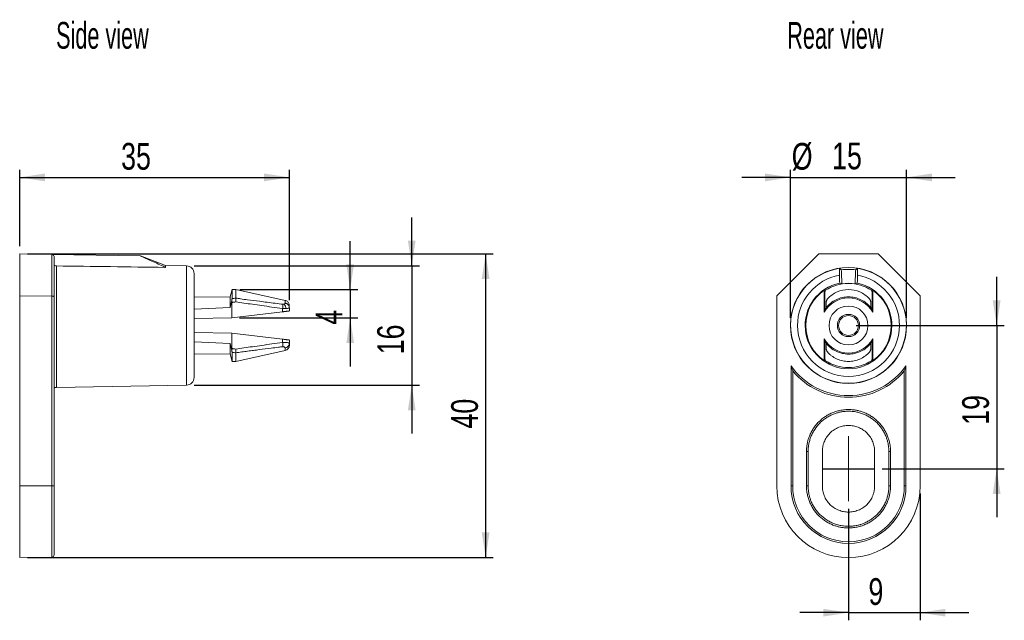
# Model space of a CAD drawing. Header units: millimetres. Extents: x 45 to 254, y 45 to 190.
# Tile 2 of 2: x 125 to 254, y 111 to 190. Entities that reach past the tile are written whole.
import ezdxf

# ---------------------------------------------------------------- set-up
doc = ezdxf.new("R2010")
doc.units = ezdxf.units.MM
doc.linetypes.add('CENTERX2', pattern=[20.32, 12.7, -2.54, 2.54, -2.54])
doc.layers.add('FORMAT', color=7, linetype='Continuous')
doc.styles.add('SLDTEXTSTYLE0', font='TXT', dxfattribs={"width": 0.605})
doc.styles.add('SLDTEXTSTYLE1', font='TXT', dxfattribs={"width": 0.75})
doc.dimstyles.new('SLDDIMSTYLE0', dxfattribs={"dimtxt": 3.5, "dimasz": 3.302, "dimexe": 0, "dimexo": 0.0625, "dimgap": 0.875, "dimtad": 1, "dimdec": 0, "dimrnd": 1e-09, "dimzin": 12, "dimdsep": 46, "dimtxsty": 'SLDTEXTSTYLE1', "dimsah": 1, "dimcen": 0.09, "dimadec": 0, "dimazin": 3, "dimtfac": 1, "dimtdec": 0, "dimtmove": 0, "dimatfit": 0, "dimfxl": 1, "dimfrac": 2, "dimtolj": 1, "dimtzin": 12, "dimarcsym": 0})
doc.dimstyles.new('SLDDIMSTYLE1', dxfattribs={"dimtxt": 3.5, "dimasz": 3.302, "dimexe": 0, "dimexo": 0.0625, "dimgap": 0.875, "dimtad": 1, "dimdec": 0, "dimrnd": 1e-09, "dimzin": 12, "dimdsep": 46, "dimtxsty": 'SLDTEXTSTYLE1', "dimsah": 1, "dimcen": 0.09, "dimadec": 0, "dimazin": 3, "dimtfac": 1, "dimtdec": 0, "dimtofl": 0, "dimtmove": 0, "dimatfit": 3, "dimfxl": 1, "dimfrac": 2, "dimtolj": 1, "dimtzin": 12, "dimarcsym": 0})
doc.dimstyles.new('SLDDIMSTYLE2', dxfattribs={"dimtxt": 3.5, "dimasz": 3.302, "dimexe": 0, "dimexo": 0.0625, "dimgap": 0.875, "dimtad": 1, "dimdec": 0, "dimrnd": 1e-09, "dimzin": 12, "dimdsep": 46, "dimtxsty": 'SLDTEXTSTYLE1', "dimsah": 1, "dimcen": 0.09, "dimadec": 0, "dimazin": 3, "dimtfac": 1, "dimtmove": 0, "dimatfit": 0, "dimfxl": 1, "dimfrac": 2, "dimtolj": 1, "dimtzin": 12, "dimarcsym": 0})
doc.dimstyles.new('SLDDIMSTYLE3', dxfattribs={"dimtxt": 3.5, "dimasz": 3.302, "dimexe": 0, "dimexo": 0.0625, "dimgap": 0.875, "dimtad": 1, "dimdec": 0, "dimrnd": 1e-09, "dimzin": 12, "dimdsep": 46, "dimtxsty": 'SLDTEXTSTYLE1', "dimsah": 1, "dimcen": 0.09, "dimadec": 0, "dimazin": 3, "dimtfac": 1, "dimtofl": 0, "dimtmove": 0, "dimatfit": 3, "dimfxl": 1, "dimfrac": 2, "dimtolj": 1, "dimtzin": 12, "dimarcsym": 0})

# ---------------------------------------------------------------- blocks, each defined once
blk = doc.blocks.new('*D2')
at = {"layer": 'FORMAT'}
for p, q in [((126.32, 158.88), (187.26, 158.88)), ((186.26, 158.88), (186.26, 119.12)), ((126.32, 119.12), (187.26, 119.12))]:
    blk.add_line(p, q, dxfattribs=at)
for points in [[(186.26, 158.88), (185.75, 155.58), (186.77, 155.58)], [(186.26, 119.12), (186.77, 122.42), (185.75, 122.42)]]:
    blk.add_solid(points, dxfattribs=at)
at = {"layer": 'FORMAT', "insert": (181.75, 136.01, 0.1), "char_height": 3.5, "attachment_point": 1, "rotation": 90, "style": 'SLDTEXTSTYLE1'}
blk.add_mtext('40', dxfattribs=at)
blk = doc.blocks.new('*D3')
at = {"layer": 'FORMAT'}
for p, q in [((176.6, 157.3), (176.6, 163.65)), ((148.14, 157.3), (177.6, 157.3)), ((176.6, 157.3), (176.6, 141.7)), ((148.14, 141.7), (177.6, 141.7)), ((176.6, 141.7), (176.6, 135.35))]:
    blk.add_line(p, q, dxfattribs=at)
for points in [[(176.6, 157.3), (177.1, 160.6), (176.09, 160.6)], [(176.6, 141.7), (176.09, 138.4), (177.1, 138.4)]]:
    blk.add_solid(points, dxfattribs=at)
at = {"layer": 'FORMAT', "insert": (172.08, 145.72, 0.1), "char_height": 3.5, "attachment_point": 1, "rotation": 90, "style": 'SLDTEXTSTYLE1'}
blk.add_mtext('16', dxfattribs=at)
blk = doc.blocks.new('*D4')
at = {"layer": 'FORMAT'}
for p, q in [((168.54, 154.2), (168.54, 160.55)), ((154.09, 154.2), (169.54, 154.2)), ((168.54, 154.2), (168.54, 150.49)), ((154.08, 150.49), (169.54, 150.49)), ((168.54, 150.49), (168.54, 144.14))]:
    blk.add_line(p, q, dxfattribs=at)
for points in [[(168.54, 154.2), (169.05, 157.5), (168.04, 157.5)], [(168.54, 150.49), (168.04, 147.19), (169.05, 147.19)]]:
    blk.add_solid(points, dxfattribs=at)
at = {"layer": 'FORMAT', "insert": (164.03, 149.6, 0.1), "char_height": 3.5, "attachment_point": 1, "rotation": 90, "style": 'SLDTEXTSTYLE1'}
blk.add_mtext('4', dxfattribs=at)
blk = doc.blocks.new('*D5')
at = {"layer": 'FORMAT'}
for p, q in [((125.32, 159.88), (125.32, 169.88)), ((125.32, 168.88), (160.59, 168.88)), ((160.59, 152.83), (160.59, 169.88))]:
    blk.add_line(p, q, dxfattribs=at)
for points in [[(125.32, 168.88), (128.62, 168.37), (128.62, 169.39)], [(160.59, 168.88), (157.28, 169.39), (157.28, 168.37)]]:
    blk.add_solid(points, dxfattribs=at)
at = {"layer": 'FORMAT', "insert": (138.58, 173.39, 0.1), "char_height": 3.5, "attachment_point": 1, "style": 'SLDTEXTSTYLE1'}
blk.add_mtext('35', dxfattribs=at)
blk = doc.blocks.new('*D6')
at = {"layer": 'FORMAT'}
for p, q in [((253.1, 149.5), (253.1, 155.85)), ((234.72, 149.5), (254.1, 149.5)), ((253.1, 149.5), (253.1, 130.75)), ((238.14, 130.75), (254.1, 130.75)), ((253.1, 130.75), (253.1, 124.4))]:
    blk.add_line(p, q, dxfattribs=at)
for points in [[(253.1, 149.5), (253.61, 152.8), (252.59, 152.8)], [(253.1, 130.75), (252.59, 127.45), (253.61, 127.45)]]:
    blk.add_solid(points, dxfattribs=at)
at = {"layer": 'FORMAT', "insert": (248.59, 136.5, 0.1), "char_height": 3.5, "attachment_point": 1, "rotation": 90, "style": 'SLDTEXTSTYLE1'}
blk.add_mtext('19', dxfattribs=at)
blk = doc.blocks.new('*D7')
at = {"layer": 'FORMAT'}
for p, q in [((226.12, 168.88), (219.77, 168.88)), ((226.12, 150.5), (226.12, 169.88)), ((226.12, 168.88), (241.32, 168.88)), ((241.32, 150.5), (241.32, 169.88)), ((241.32, 168.88), (247.67, 168.88))]:
    blk.add_line(p, q, dxfattribs=at)
for points in [[(226.12, 168.88), (222.82, 169.39), (222.82, 168.37)], [(241.32, 168.88), (244.62, 168.37), (244.62, 169.39)]]:
    blk.add_solid(points, dxfattribs=at)
at = {"layer": 'FORMAT', "char_height": 3.5, "attachment_point": 1, "style": 'SLDTEXTSTYLE1'}
for s, insert in [('%%c', (226.29, 173.39, 13.24)), ('15', (231.57, 173.44, 13.24))]:
    blk.add_mtext(s, dxfattribs=dict(at, insert=insert))
blk = doc.blocks.new('*D8')
at = {"layer": 'FORMAT'}
for p, q in [((243.1, 127.5), (243.1, 110.92)), ((233.72, 125.5), (233.72, 110.92)), ((233.72, 111.92), (227.37, 111.92)), ((233.72, 111.92), (243.1, 111.92)), ((243.1, 111.92), (249.45, 111.92))]:
    blk.add_line(p, q, dxfattribs=at)
for points in [[(233.72, 111.92), (230.42, 112.42), (230.42, 111.41)], [(243.1, 111.92), (246.4, 111.41), (246.4, 112.42)]]:
    blk.add_solid(points, dxfattribs=at)
at = {"layer": 'FORMAT', "insert": (236.33, 116.43, 13.24), "char_height": 3.5, "attachment_point": 1, "style": 'SLDTEXTSTYLE1'}
blk.add_mtext('9', dxfattribs=at)

msp = doc.modelspace()

# ---------------------------------------------------------------- linework, layer by layer
at = {"color": 7, "linetype": 'Continuous', "lineweight": 15}
for p, q in [((125.32, 158.88), (129.52, 158.81)), ((125.32, 158.88), (125.32, 153.38)), ((129.52, 153.35), (129.52, 158.81)), ((141.07, 158.6), (129.52, 158.81)), ((129.82, 153.23), (129.82, 158.51)), ((144.39, 157.35), (141.13, 158.6)), ((229.84, 158.88), (224.34, 153.38)), ((229.84, 158.88), (237.6, 158.88)), ((237.6, 158.88), (243.1, 153.38)), ((144.32, 157.1), (144.32, 157.14)), ((144.4, 157.1), (144.32, 157.14)), ((147.14, 157.3), (144.39, 157.35)), ((144.4, 157.1), (144.32, 157.1)), ((232.56, 156.07), (232.56, 156.98)), ((234.89, 156.98), (234.89, 156.07)), ((125.32, 128.5), (125.32, 153.38)), ((125.32, 153.38), (129.52, 153.35)), ((129.52, 153.35), (129.52, 128.5)), ((153.09, 154.2), (152.83, 153.23)), ((153.59, 154.2), (153.08, 154.2)), ((160.04, 152.77), (153.59, 154.2)), ((224.34, 153.38), (224.34, 128.5)), ((230.55, 151.24), (230.55, 154.1)), ((230.61, 151.4), (230.61, 153.87)), ((230.72, 154.08), (230.72, 154.11)), ((236.72, 154.11), (236.72, 154.08)), ((236.83, 153.87), (236.83, 151.4)), ((236.89, 154.1), (236.89, 151.24)), ((243.1, 128.5), (243.1, 153.38)), ((129.82, 128.5), (129.82, 153.23)), ((152.83, 153.24), (148.12, 153.2)), ((152.84, 151.84), (153.04, 152.59)), ((153.08, 152.52), (153.08, 150.49)), ((230.81, 152.6), (230.8, 151.84)), ((236.64, 151.84), (236.63, 152.59)), ((148.12, 151.65), (152.84, 151.84)), ((159.71, 151.29), (153.08, 150.49)), ((159.71, 151.71), (159.71, 151.29)), ((160.56, 151.79), (160.58, 151.91)), ((160.59, 151.4), (160.59, 151.83)), ((153.08, 150.49), (148.12, 150.4)), ((153.08, 148.51), (148.12, 148.6)), ((153.08, 146.48), (153.08, 148.51)), ((153.08, 148.51), (159.71, 147.71)), ((152.84, 147.16), (148.12, 147.35)), ((152.84, 147.16), (153.04, 146.41)), ((159.71, 147.71), (159.71, 147.29)), ((160.58, 147.07), (160.57, 147.19)), ((160.57, 147.19), (160.59, 147.18)), ((160.59, 147.18), (160.57, 147.08)), ((160.59, 147.18), (160.59, 147.6)), ((230.55, 144.9), (230.55, 147.77)), ((230.61, 145.13), (230.61, 147.6)), ((230.81, 146.4), (230.8, 147.16)), ((236.64, 147.16), (236.63, 146.41)), ((236.83, 147.6), (236.83, 145.13)), ((236.89, 147.77), (236.89, 144.9)), ((148.12, 145.8), (152.83, 145.76)), ((152.83, 145.77), (153.09, 144.8)), ((153.59, 144.8), (160.04, 146.23)), ((153.08, 144.8), (153.59, 144.8)), ((230.72, 144.89), (230.72, 144.92)), ((236.72, 144.92), (236.72, 144.89)), ((226.2, 128.5), (226.2, 144.23)), ((226.42, 143.58), (226.42, 128.5)), ((241.02, 128.5), (241.02, 143.58)), ((241.24, 144.23), (241.24, 128.5)), ((130.11, 141.4), (147.14, 141.7)), ((125.32, 138.28), (125.32, 138.28)), ((228.22, 133), (228.44, 133)), ((228.22, 128.5), (228.22, 133)), ((228.44, 133), (228.44, 128.5)), ((230.3, 128.5), (230.3, 133)), ((237.14, 133), (237.14, 128.5)), ((239, 128.5), (239, 133)), ((239, 133), (239.22, 133)), ((239.22, 133), (239.22, 128.5)), ((125.32, 128.5), (129.52, 128.5)), ((125.32, 119.12), (125.32, 128.5)), ((129.52, 128.5), (129.82, 128.5)), ((226.2, 128.5), (226.42, 128.5)), ((228.44, 128.5), (228.22, 128.5)), ((239.22, 128.5), (239, 128.5)), ((241.02, 128.5), (241.24, 128.5)), ((125.32, 123.22), (125.32, 123.22)), ((125.32, 119.12), (129.52, 119.2))]:
    msp.add_line(p, q, dxfattribs=at)
at = {"color": 8, "linetype": 'Continuous', "lineweight": 15}
for p, q in [((130.11, 157.29), (130.11, 141.4)), ((147.14, 149.5), (147.14, 157.3)), ((147.14, 141.7), (147.14, 149.5)), ((129.52, 128.5), (129.52, 119.2))]:
    msp.add_line(p, q, dxfattribs=at)
at = {"color": 7, "linetype": 'Continuous', "lineweight": 15}
for radius in [7.6, 2.55, 1.45, 1.3]:
    msp.add_circle((233.72, 149.5), radius, dxfattribs=at)
for centre, radius, start, end in [((129.52, 158.51), 0.3, 360, 89), ((147.12, 156.3), 1, 0, 89), ((233.72, 149.5), 7.57, 98.8593, 81.1407), ((233.72, 149.5), 5.67, 101.6732, 78.3268), ((233.72, 149.5), 5.5, 56.9443, 123.0557), ((233.72, 149.5), 5.59, 124.592, 235.408), ((233.72, 149.5), 5.59, 304.592, 55.408), ((233.72, 149.5), 3.61, 28.679, 151.321), ((156.07, 146.7), 3.68, 0.3117, 9.1766), ((159.89, 146.91), 0.7, 282.4718, 0.0005), ((233.72, 149.5), 3.61, 208.679, 331.321), ((233.72, 149.5), 5.5, 236.9443, 303.0557), ((233.72, 149.5), 9.18, 215.0233, 324.9763), ((233.72, 149.5), 9.4, 219.0501, 320.9499), ((147.12, 142.7), 1, 271, 0), ((130.12, 140.9), 0.5, 91, 126.8699), ((233.72, 128.5), 9.38, 180, 0), ((233.72, 128.5), 7.52, 180, 0), ((233.72, 128.5), 7.3, 180, 0), ((129.52, 119.5), 0.3, 271, 0)]:
    msp.add_arc(centre, radius, start, end, dxfattribs=at)
for centre, major_axis, ratio, start_param, end_param in [((237.12, 149.5), (6.8, 0), 0.866047, 1.908296, 1.953937), ((129.52, 153.23), (0.3, 0), 0.414214, 0, 1.553343), ((231.05, 149.5), (5.33, 0), 0.866047, 1.633388, 1.665563), ((236.39, 149.5), (5.33, 0), 0.866047, 1.47603, 1.508205), ((231.05, 149.5), (5.33, 0), 0.866047, 4.617622, 4.649798), ((236.39, 149.5), (5.33, 0), 0.866047, 4.77498, 4.807156)]:
    msp.add_ellipse(centre, major_axis=major_axis, ratio=ratio, start_param=start_param, end_param=end_param, dxfattribs=at)
for points, knots in [([(144.32, 157.14), (144.03, 157.28), (143.74, 157.41), (143.45, 157.54), (143.16, 157.67), (142.87, 157.8), (142.58, 157.93), (142.08, 158.16), (141.57, 158.38), (141.07, 158.6)], [0, 0, 0, 0, 0.00095434, 0.00095434, 0.00095434, 0.001908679, 0.001908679, 0.001908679, 0.003565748, 0.003565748, 0.003565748, 0.003565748]), ([(141.13, 158.6), (141.13, 158.6), (141.14, 158.6), (141.12, 158.6), (141.08, 158.6), (141.07, 158.6)], [0, 0, 0, 0, 0.000622, 0.50007, 1, 1, 1, 1]), ([(129.82, 157.4), (129.82, 157.4), (129.86, 157.35), (129.97, 157.31), (130.07, 157.3), (130.11, 157.29)], [0, 0, 0, 0, 0.038062, 0.580448, 1, 1, 1, 1]), ([(144.39, 157.35), (144.39, 157.34), (144.39, 157.33), (144.4, 157.25), (144.4, 157.15), (144.4, 157.1)], [0, 0, 0, 0, 0.325819, 0.661711, 1, 1, 1, 1]), ([(148.12, 149.5), (148.12, 151.3), (148.12, 153.03), (148.12, 155.58), (148.12, 156.3), (148.12, 156.3)], [0, 0, 0, 0, 0.5, 0.5, 1, 1, 1, 1]), ([(232.56, 156.07), (231.01, 155.8), (229.61, 154.99), (227.6, 152.59), (227.05, 151.07), (227.05, 149.5)], [0, 0, 0, 0, 0.5, 0.5, 1, 1, 1, 1]), ([(232.57, 155.06), (232.57, 155.06), (232.57, 155.08), (232.56, 155.19), (232.56, 155.26), (232.56, 155.45), (232.56, 155.56), (232.56, 155.81), (232.56, 155.94), (232.56, 156.07)], [0, 0, 0, 0, 0.25, 0.25, 0.5, 0.5, 0.75, 0.75, 1, 1, 1, 1]), ([(232.78, 156.78), (232.79, 156.54), (232.8, 156.3), (232.81, 156.07), (232.82, 155.88), (232.83, 155.7), (232.84, 155.51), (232.85, 155.33), (232.85, 155.14), (232.86, 154.96)], [0, 0, 0, 0, 0.002069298, 0.002069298, 0.002069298, 0.003663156, 0.003663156, 0.003663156, 0.005257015, 0.005257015, 0.005257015, 0.005257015]), ([(234.58, 154.96), (234.59, 155.2), (234.6, 155.44), (234.61, 155.68), (234.62, 155.86), (234.63, 156.05), (234.64, 156.23), (234.65, 156.41), (234.65, 156.6), (234.66, 156.78)], [0.000000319, 0.000000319, 0.000000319, 0.000000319, 0.002069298, 0.002069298, 0.002069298, 0.003663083, 0.003663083, 0.003663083, 0.005256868, 0.005256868, 0.005256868, 0.005256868]), ([(234.89, 156.07), (234.89, 155.94), (234.88, 155.81), (234.88, 155.56), (234.88, 155.45), (234.88, 155.17), (234.87, 155.06), (234.87, 155.06)], [0, 0, 0, 0, 0.25, 0.25, 0.5, 0.5, 1, 1, 1, 1]), ([(240.39, 149.5), (240.39, 151.07), (239.84, 152.59), (237.83, 154.99), (236.43, 155.8), (234.89, 156.07)], [0, 0, 0, 0, 0.5, 0.5, 1, 1, 1, 1]), ([(232.86, 154.96), (232.81, 154.98), (232.72, 155.01), (232.62, 155.04), (232.57, 155.06)], [0, 0, 0, 0, 0.497855, 1, 1, 1, 1]), ([(153.09, 154.2), (153.09, 154.2), (153.09, 154.19), (153.09, 154.13), (153.09, 154.03), (153.09, 153.89), (153.09, 153.72), (153.09, 153.52), (153.09, 153.28), (153.09, 153.1), (153.09, 153.01)], [0, 0, 0, 0, 0.124852, 0.249873, 0.374895, 0.499916, 0.624937, 0.749958, 0.874979, 1, 1, 1, 1]), ([(153.59, 153.08), (153.59, 153.25), (153.59, 153.58), (153.59, 153.93), (153.59, 154.16), (153.59, 154.19), (153.59, 154.2)], [0, 0, 0, 0, 0.2500422, 0.5000843, 0.7501265, 1, 1, 1, 1]), ([(231, 153.01), (231.34, 153.38), (231.77, 153.68), (232.7, 154.09), (233.21, 154.2), (234.23, 154.2), (234.74, 154.09), (235.67, 153.68), (236.1, 153.38), (236.44, 153.01)], [0, 0, 0, 0, 0.25, 0.25, 0.5, 0.5, 0.75, 0.75, 1, 1, 1, 1]), ([(152.84, 151.84), (152.83, 152), (152.83, 152.31), (152.83, 152.69), (152.83, 152.98), (152.83, 153.16), (152.83, 153.25), (152.83, 153.23), (152.83, 153.23)], [0, 0, 0, 0, 0.185906, 0.377204, 0.56311, 0.754408, 0.94031, 1, 1, 1, 1]), ([(153.09, 153.01), (153.09, 152.98), (153.08, 152.94), (153.08, 152.86), (153.07, 152.78), (153.06, 152.69), (153.04, 152.63), (153.04, 152.59)], [0, 0, 0, 0, 0.183839, 0.376783, 0.577927, 0.786113, 1, 1, 1, 1]), ([(153.04, 152.59), (153.05, 152.58), (153.07, 152.56), (153.08, 152.53), (153.08, 152.52)], [0, 0, 0, 0, 0.544489, 1, 1, 1, 1]), ([(153.08, 152.52), (153.12, 152.52), (153.21, 152.54), (153.38, 152.56), (153.52, 152.58), (153.6, 152.59)], [0, 0, 0, 0, 0.248283, 0.498012, 1, 1, 1, 1]), ([(153.59, 153.08), (153.59, 153.06), (153.59, 153.02), (153.6, 152.95), (153.6, 152.85), (153.6, 152.73), (153.6, 152.64), (153.6, 152.59)], [0, 0, 0, 0, 0.128849, 0.293568, 0.494829, 0.731574, 1, 1, 1, 1]), ([(159.75, 152.28), (159.41, 152.32), (158.73, 152.41), (157.7, 152.54), (156.5, 152.69), (155.33, 152.83), (154.3, 152.97), (153.79, 153.05), (153.59, 153.08)], [0, 0, 0, 0, 0.1669689, 0.3338496, 0.5006164, 0.7504969, 0.9002117, 1, 1, 1, 1]), ([(153.6, 152.59), (153.95, 152.54), (154.67, 152.43), (155.79, 152.27), (157.01, 152.1), (158.33, 151.91), (159.24, 151.78), (159.71, 151.71)], [0, 0, 0, 0, 0.169208, 0.353829, 0.553834, 0.76922, 1, 1, 1, 1]), ([(159.75, 152.28), (159.76, 152.21), (159.75, 152.12), (159.74, 151.92), (159.72, 151.81), (159.71, 151.71)], [0, 0, 0, 0, 0.5, 0.5, 1, 1, 1, 1]), ([(159.89, 152.29), (159.89, 152.29), (159.88, 152.29), (159.87, 152.28), (159.85, 152.28), (159.82, 152.28), (159.79, 152.27), (159.77, 152.28), (159.75, 152.28)], [0, 0, 0, 0, 0.080886, 0.141269, 0.281224, 0.542068, 0.777655, 1, 1, 1, 1]), ([(160, 152.37), (160, 152.37), (160, 152.36), (159.99, 152.35), (159.98, 152.34), (159.96, 152.32), (159.93, 152.3), (159.9, 152.29), (159.89, 152.29)], [0, 0, 0, 0, 0.072898, 0.139954, 0.271509, 0.525875, 0.780663, 1, 1, 1, 1]), ([(160.16, 151.71), (160.15, 151.82), (160.11, 151.93), (160.02, 152.14), (159.96, 152.23), (159.89, 152.29)], [0, 0, 0, 0, 0.5, 0.5, 1, 1, 1, 1]), ([(160.03, 152.44), (160.02, 152.43), (160.02, 152.4), (160.01, 152.38), (160, 152.37)], [0, 0, 0, 0, 0.503616, 1, 1, 1, 1]), ([(160.55, 152.3), (160.53, 152.36), (160.48, 152.47), (160.36, 152.62), (160.21, 152.72), (160.09, 152.76), (160.04, 152.77)], [0, 0, 0, 0, 0.253969, 0.511105, 0.762401, 1, 1, 1, 1]), ([(160.58, 151.92), (160.57, 152.02), (160.57, 152.21), (160.56, 152.27), (160.55, 152.3)], [0, 0, 0, 0, 0.494752, 1, 1, 1, 1]), ([(236.64, 151.84), (236.46, 152.06), (236.26, 152.26), (235.83, 152.6), (235.59, 152.75), (235.09, 152.99), (234.83, 153.09), (234.28, 153.21), (234, 153.24), (233.44, 153.24), (233.16, 153.21), (232.62, 153.09), (232.36, 153), (231.85, 152.75), (231.61, 152.61), (231.18, 152.26), (230.98, 152.06), (230.8, 151.84)], [0, 0, 0, 0, 0.125, 0.125, 0.25, 0.25, 0.375, 0.375, 0.5, 0.5, 0.625, 0.625, 0.75, 0.75, 0.875, 0.875, 1, 1, 1, 1]), ([(230.81, 152.6), (230.81, 152.62), (230.82, 152.68), (230.84, 152.75), (230.87, 152.82), (230.91, 152.89), (230.95, 152.95), (230.98, 152.99), (231, 153.01)], [0, 0, 0, 0, 0.178379, 0.353026, 0.523164, 0.688088, 0.847193, 1, 1, 1, 1]), ([(236.44, 153.01), (236.46, 152.98), (236.5, 152.94), (236.55, 152.86), (236.59, 152.78), (236.62, 152.69), (236.63, 152.63), (236.63, 152.59)], [0, 0, 0, 0, 0.183839, 0.376783, 0.577927, 0.786113, 1, 1, 1, 1]), ([(160.16, 151.71), (160.13, 151.71), (160.08, 151.71), (159.99, 151.71), (159.89, 151.71), (159.8, 151.71), (159.74, 151.71), (159.71, 151.71)], [0, 0, 0, 0, 0.208607, 0.412835, 0.612757, 0.808451, 1, 1, 1, 1]), ([(159.71, 151.29), (159.74, 151.3), (159.8, 151.3), (159.89, 151.32), (159.97, 151.33), (160.05, 151.34), (160.12, 151.34), (160.18, 151.35), (160.24, 151.36), (160.29, 151.36), (160.36, 151.37), (160.45, 151.38), (160.53, 151.39), (160.58, 151.4), (160.58, 151.4), (160.59, 151.4)], [0, 0, 0, 0, 0.0671988, 0.1315042, 0.1929167, 0.2514366, 0.3070645, 0.3598013, 0.4096477, 0.4566049, 0.5006744, 0.630009, 0.7563087, 0.8796217, 1, 1, 1, 1]), ([(160.59, 151.83), (160.58, 151.81), (160.58, 151.8), (160.56, 151.79), (160.56, 151.79)], [0, 0, 0, 0, 0.927226, 1, 1, 1, 1]), ([(230.55, 151.24), (230.56, 151.26), (230.58, 151.32), (230.6, 151.37), (230.61, 151.4)], [0, 0, 0, 0, 0.4885918, 1, 1, 1, 1]), ([(230.8, 151.84), (230.77, 151.77), (230.7, 151.64), (230.64, 151.48), (230.61, 151.4)], [0, 0, 0, 0, 0.5262838, 1, 1, 1, 1]), ([(236.83, 151.4), (236.82, 151.44), (236.78, 151.52), (236.74, 151.63), (236.69, 151.74), (236.66, 151.81), (236.64, 151.84)], [0, 0, 0, 0, 0.230288, 0.473716, 0.730286, 1, 1, 1, 1]), ([(236.83, 151.4), (236.84, 151.37), (236.86, 151.32), (236.88, 151.26), (236.89, 151.24)], [0, 0, 0, 0, 0.511408, 1, 1, 1, 1]), ([(148.12, 142.7), (148.12, 142.7), (148.12, 143.42), (148.12, 145.97), (148.12, 147.7), (148.12, 149.5)], [0, 0, 0, 0, 0.5, 0.5, 1, 1, 1, 1]), ([(227.05, 149.5), (227.05, 147.73), (227.75, 146.03), (230.25, 143.53), (231.95, 142.83), (235.49, 142.83), (237.19, 143.53), (239.69, 146.03), (240.39, 147.73), (240.39, 149.5)], [0, 0, 0, 0, 0.25, 0.25, 0.5, 0.5, 0.75, 0.75, 1, 1, 1, 1]), ([(152.83, 145.77), (152.83, 145.77), (152.83, 145.77), (152.83, 145.9), (152.83, 146.12), (152.83, 146.45), (152.83, 146.8), (152.84, 147.06), (152.84, 147.16)], [0, 0, 0, 0, 0.131584, 0.317456, 0.508719, 0.69459, 0.885852, 1, 1, 1, 1]), ([(159.71, 147.29), (159.24, 147.22), (158.33, 147.09), (157.01, 146.9), (155.79, 146.73), (154.67, 146.57), (153.95, 146.46), (153.6, 146.41)], [0, 0, 0, 0, 0.230781, 0.446168, 0.646173, 0.830793, 1, 1, 1, 1]), ([(160.59, 147.6), (160.59, 147.6), (160.58, 147.6), (160.57, 147.6), (160.54, 147.61), (160.51, 147.61), (160.46, 147.62), (160.4, 147.62), (160.33, 147.63), (160.22, 147.64), (160.08, 147.66), (159.91, 147.68), (159.78, 147.7), (159.71, 147.71)], [0, 0, 0, 0, 0.068492, 0.13794, 0.208352, 0.27974, 0.352112, 0.425477, 0.499844, 0.602983, 0.720723, 0.853063, 1, 1, 1, 1]), ([(160.59, 147.18), (160.59, 147.15), (160.59, 147.11), (160.59, 147.06), (160.59, 147.02), (160.59, 146.97), (160.59, 146.92), (160.59, 146.92), (160.59, 146.91)], [0, 0, 0, 0, 0.123616, 0.246769, 0.36986, 0.493293, 0.746422, 1, 1, 1, 1]), ([(230.61, 147.6), (230.6, 147.63), (230.58, 147.68), (230.56, 147.74), (230.55, 147.77)], [0, 0, 0, 0, 0.511408, 1, 1, 1, 1]), ([(230.61, 147.6), (230.62, 147.56), (230.66, 147.48), (230.7, 147.37), (230.75, 147.26), (230.79, 147.19), (230.8, 147.16)], [0, 0, 0, 0, 0.2302879, 0.4737163, 0.7302866, 1, 1, 1, 1]), ([(230.8, 147.16), (230.98, 146.94), (231.18, 146.74), (231.61, 146.4), (231.85, 146.25), (232.35, 146.01), (232.61, 145.92), (233.16, 145.79), (233.44, 145.76), (234, 145.76), (234.28, 145.79), (234.82, 145.91), (235.08, 146), (235.59, 146.25), (235.83, 146.4), (236.26, 146.74), (236.46, 146.94), (236.64, 147.16)], [0, 0, 0, 0, 0.125, 0.125, 0.25, 0.25, 0.375, 0.375, 0.5, 0.5, 0.625, 0.625, 0.75, 0.75, 0.875, 0.875, 1, 1, 1, 1]), ([(236.64, 147.16), (236.67, 147.23), (236.74, 147.36), (236.8, 147.52), (236.83, 147.6)], [0, 0, 0, 0, 0.526284, 1, 1, 1, 1]), ([(236.89, 147.77), (236.88, 147.74), (236.86, 147.68), (236.84, 147.63), (236.83, 147.6)], [0, 0, 0, 0, 0.4885918, 1, 1, 1, 1]), ([(153.04, 146.41), (153.05, 146.42), (153.07, 146.44), (153.08, 146.47), (153.08, 146.48)], [0, 0, 0, 0, 0.544761, 1, 1, 1, 1]), ([(153.09, 146), (153.09, 146.02), (153.09, 146.06), (153.08, 146.12), (153.07, 146.2), (153.06, 146.3), (153.04, 146.37), (153.04, 146.41)], [0, 0, 0, 0, 0.17315, 0.343029, 0.512305, 0.757325, 1, 1, 1, 1]), ([(153.6, 146.41), (153.52, 146.42), (153.39, 146.44), (153.21, 146.46), (153.12, 146.48), (153.08, 146.48)], [0, 0, 0, 0, 0.500194, 0.750371, 1, 1, 1, 1]), ([(153.09, 144.8), (153.09, 144.8), (153.09, 144.81), (153.09, 144.87), (153.09, 144.97), (153.09, 145.11), (153.09, 145.28), (153.09, 145.48), (153.09, 145.72), (153.09, 145.9), (153.09, 146)], [0, 0, 0, 0, 0.1248522, 0.2498733, 0.3748944, 0.4999155, 0.6249367, 0.7499578, 0.8749789, 1, 1, 1, 1]), ([(153.59, 145.92), (153.84, 145.96), (154.36, 146.04), (155.13, 146.14), (155.9, 146.24), (156.92, 146.37), (158.01, 146.5), (159.04, 146.63), (159.55, 146.7), (159.75, 146.72)], [0, 0, 0, 0, 0.124704, 0.249505, 0.374401, 0.499383, 0.749579, 0.902098, 1, 1, 1, 1]), ([(153.59, 145.92), (153.59, 145.95), (153.59, 145.99), (153.6, 146.07), (153.6, 146.17), (153.6, 146.28), (153.6, 146.37), (153.6, 146.41)], [0, 0, 0, 0, 0.150604, 0.325912, 0.525922, 0.750623, 1, 1, 1, 1]), ([(153.59, 144.8), (153.59, 144.81), (153.59, 144.84), (153.59, 145.07), (153.59, 145.42), (153.59, 145.75), (153.59, 145.92)], [0, 0, 0, 0, 0.249873, 0.499915, 0.749958, 1, 1, 1, 1]), ([(159.75, 146.72), (159.76, 146.72), (159.78, 146.73), (159.82, 146.73), (159.86, 146.72), (159.91, 146.7), (159.96, 146.67), (160, 146.63), (160.02, 146.59), (160.02, 146.57), (160.03, 146.56)], [0, 0, 0, 0, 0.044871, 0.115447, 0.214015, 0.336043, 0.453374, 0.719556, 0.886244, 1, 1, 1, 1]), ([(230.81, 146.4), (230.81, 146.38), (230.82, 146.33), (230.84, 146.27), (230.87, 146.19), (230.92, 146.09), (230.97, 146.03), (231, 146)], [0, 0, 0, 0, 0.154062, 0.307408, 0.461509, 0.729593, 1, 1, 1, 1]), ([(231, 146), (231.04, 145.95), (231.13, 145.85), (231.28, 145.72), (231.43, 145.59), (231.58, 145.48), (231.74, 145.37), (231.9, 145.28), (232.07, 145.19), (232.41, 145.03), (232.96, 144.85), (233.72, 144.77), (234.48, 144.85), (235.09, 145.05), (235.54, 145.27), (235.86, 145.48), (236.17, 145.71), (236.35, 145.9), (236.44, 146)], [0, 0, 0, 0, 0.032569, 0.064755, 0.096568, 0.128017, 0.159106, 0.189836, 0.220211, 0.250229, 0.37604, 0.500042, 0.624037, 0.749855, 0.810226, 0.872024, 0.935267, 1, 1, 1, 1]), ([(236.44, 146), (236.46, 146.02), (236.49, 146.06), (236.54, 146.12), (236.58, 146.2), (236.61, 146.3), (236.63, 146.37), (236.63, 146.41)], [0, 0, 0, 0, 0.17315, 0.343029, 0.512305, 0.757325, 1, 1, 1, 1]), ([(228.22, 133), (228.22, 133.08), (228.22, 133.23), (228.24, 133.46), (228.26, 133.69), (228.29, 133.92), (228.34, 134.14), (228.39, 134.37), (228.45, 134.59), (228.52, 134.81), (228.64, 135.13), (228.83, 135.53), (229.11, 136.02), (229.44, 136.47), (229.95, 137.04), (230.54, 137.51), (231.19, 137.89), (231.69, 138.12), (232.2, 138.29), (232.65, 138.4), (233.05, 138.46), (233.38, 138.49), (233.61, 138.5), (233.72, 138.5)], [0, 0, 0, 0, 0.026903, 0.05364, 0.080257, 0.106802, 0.133321, 0.159862, 0.186473, 0.213201, 0.240091, 0.304384, 0.368737, 0.434398, 0.500121, 0.631329, 0.695621, 0.759975, 0.821694, 0.883473, 0.922299, 0.961093, 1, 1, 1, 1]), ([(233.72, 138.28), (233.65, 138.28), (233.5, 138.28), (233.28, 138.26), (233.06, 138.24), (232.84, 138.21), (232.62, 138.17), (232.41, 138.12), (232.2, 138.06), (231.98, 137.99), (231.68, 137.88), (231.29, 137.7), (230.82, 137.43), (230.38, 137.11), (229.84, 136.62), (229.39, 136.06), (229.02, 135.43), (228.8, 134.95), (228.64, 134.46), (228.53, 134.02), (228.48, 133.64), (228.44, 133.32), (228.44, 133.11), (228.44, 133)], [0, 0, 0, 0, 0.026903, 0.053641, 0.080258, 0.106802, 0.133322, 0.159863, 0.186474, 0.213201, 0.240091, 0.304383, 0.368737, 0.434397, 0.500121, 0.631329, 0.69562, 0.759975, 0.821692, 0.883473, 0.922297, 0.961091, 1, 1, 1, 1]), ([(233.72, 138.5), (233.8, 138.5), (233.95, 138.5), (234.18, 138.48), (234.41, 138.46), (234.64, 138.43), (234.86, 138.38), (235.09, 138.33), (235.31, 138.27), (235.53, 138.2), (235.85, 138.08), (236.25, 137.89), (236.74, 137.61), (237.19, 137.28), (237.76, 136.77), (238.23, 136.18), (238.61, 135.53), (238.84, 135.04), (239.01, 134.52), (239.12, 134.07), (239.18, 133.67), (239.21, 133.34), (239.22, 133.11), (239.22, 133)], [0, 0, 0, 0, 0.0269032, 0.0536402, 0.0802574, 0.1068019, 0.133321, 0.1598622, 0.1864731, 0.2132007, 0.2400914, 0.304384, 0.3687375, 0.4343981, 0.5001209, 0.6313286, 0.6956212, 0.7599747, 0.8216938, 0.8834735, 0.9222988, 0.9610927, 1, 1, 1, 1]), ([(239, 133), (239, 133.07), (239, 133.22), (238.98, 133.44), (238.96, 133.66), (238.93, 133.88), (238.89, 134.1), (238.84, 134.31), (238.78, 134.53), (238.71, 134.74), (238.6, 135.04), (238.42, 135.43), (238.15, 135.9), (237.83, 136.34), (237.34, 136.88), (236.77, 137.34), (236.15, 137.7), (235.67, 137.92), (235.18, 138.08), (234.74, 138.19), (234.36, 138.25), (234.04, 138.28), (233.83, 138.28), (233.72, 138.28)], [0, 0, 0, 0, 0.026903, 0.053641, 0.080258, 0.106802, 0.133322, 0.159863, 0.186474, 0.213201, 0.240091, 0.304383, 0.368737, 0.434397, 0.500121, 0.631329, 0.69562, 0.759975, 0.821692, 0.883473, 0.922297, 0.961091, 1, 1, 1, 1]), ([(230.3, 133), (230.3, 133.06), (230.3, 133.19), (230.32, 133.37), (230.34, 133.55), (230.38, 133.73), (230.42, 133.91), (230.47, 134.09), (230.6, 134.42), (230.84, 134.89), (231.28, 135.44), (231.83, 135.88), (232.44, 136.19), (233.07, 136.38), (233.72, 136.44), (234.37, 136.38), (235, 136.2), (235.61, 135.88), (236.16, 135.44), (236.6, 134.89), (236.87, 134.38), (237.01, 133.96), (237.09, 133.64), (237.13, 133.32), (237.14, 133.11), (237.14, 133)], [0, 0, 0, 0, 0.017293, 0.034459, 0.051547, 0.068608, 0.085692, 0.10285, 0.120131, 0.185084, 0.250088, 0.315042, 0.380046, 0.440005, 0.500014, 0.559974, 0.619983, 0.684937, 0.749941, 0.814894, 0.879898, 0.910031, 0.939912, 0.969812, 1, 1, 1, 1]), ([(129.82, 119.5), (129.82, 119.5), (129.82, 120.44), (129.82, 123.82), (129.82, 126.11), (129.82, 128.5)], [0, 0, 0, 0, 0.5, 0.5, 1, 1, 1, 1]), ([(233.72, 123), (233.64, 123), (233.49, 123), (233.26, 123.02), (233.03, 123.04), (232.8, 123.08), (232.58, 123.12), (232.35, 123.17), (232.13, 123.23), (231.91, 123.3), (231.59, 123.42), (231.19, 123.61), (230.7, 123.89), (230.25, 124.22), (229.68, 124.73), (229.21, 125.32), (228.83, 125.97), (228.6, 126.47), (228.43, 126.98), (228.32, 127.43), (228.26, 127.83), (228.23, 128.16), (228.22, 128.39), (228.22, 128.5)], [0, 0, 0, 0, 0.026903, 0.05364, 0.080257, 0.106802, 0.133321, 0.159862, 0.186473, 0.213201, 0.240091, 0.304384, 0.368737, 0.434398, 0.500121, 0.631329, 0.695621, 0.759975, 0.821694, 0.883473, 0.922299, 0.961093, 1, 1, 1, 1]), ([(228.44, 128.5), (228.44, 128.43), (228.44, 128.28), (228.46, 128.06), (228.48, 127.84), (228.51, 127.62), (228.55, 127.4), (228.6, 127.19), (228.66, 126.98), (228.73, 126.76), (228.84, 126.46), (229.02, 126.07), (229.29, 125.6), (229.61, 125.16), (230.1, 124.62), (230.67, 124.17), (231.29, 123.8), (231.77, 123.58), (232.26, 123.42), (232.7, 123.31), (233.08, 123.26), (233.4, 123.22), (233.61, 123.22), (233.72, 123.22)], [0, 0, 0, 0, 0.026903, 0.053641, 0.080258, 0.106802, 0.133322, 0.159863, 0.186474, 0.213201, 0.240091, 0.304383, 0.368737, 0.434397, 0.500121, 0.631329, 0.69562, 0.759975, 0.821692, 0.883473, 0.922297, 0.961091, 1, 1, 1, 1]), ([(237.14, 128.5), (237.14, 128.44), (237.14, 128.32), (237.12, 128.13), (237.1, 127.95), (237.06, 127.77), (237.02, 127.59), (236.97, 127.41), (236.84, 127.08), (236.6, 126.61), (236.16, 126.06), (235.61, 125.62), (235, 125.31), (234.37, 125.12), (233.72, 125.06), (233.08, 125.12), (232.44, 125.31), (231.83, 125.62), (231.28, 126.06), (230.84, 126.61), (230.57, 127.12), (230.43, 127.54), (230.35, 127.86), (230.31, 128.18), (230.3, 128.39), (230.3, 128.5)], [0, 0, 0, 0, 0.017293, 0.034459, 0.051547, 0.068608, 0.085692, 0.10285, 0.120131, 0.185084, 0.250088, 0.315042, 0.380046, 0.440005, 0.500014, 0.559974, 0.619983, 0.684937, 0.749941, 0.814894, 0.879898, 0.910031, 0.939912, 0.969812, 1, 1, 1, 1]), ([(233.72, 123.22), (233.79, 123.22), (233.94, 123.22), (234.16, 123.24), (234.38, 123.26), (234.6, 123.29), (234.82, 123.33), (235.03, 123.38), (235.25, 123.44), (235.46, 123.51), (235.76, 123.62), (236.15, 123.8), (236.62, 124.07), (237.06, 124.39), (237.6, 124.88), (238.05, 125.45), (238.42, 126.07), (238.64, 126.55), (238.8, 127.04), (238.91, 127.48), (238.97, 127.86), (239, 128.18), (239, 128.39), (239, 128.5)], [0, 0, 0, 0, 0.026903, 0.053641, 0.080258, 0.106802, 0.133322, 0.159863, 0.186474, 0.213201, 0.240091, 0.304383, 0.368737, 0.434397, 0.500121, 0.631329, 0.69562, 0.759975, 0.821692, 0.883473, 0.922297, 0.961091, 1, 1, 1, 1]), ([(239.22, 128.5), (239.22, 128.42), (239.22, 128.27), (239.2, 128.04), (239.18, 127.81), (239.15, 127.58), (239.1, 127.36), (239.05, 127.13), (238.99, 126.91), (238.92, 126.69), (238.8, 126.37), (238.61, 125.97), (238.33, 125.48), (238, 125.03), (237.49, 124.46), (236.9, 123.99), (236.25, 123.61), (235.75, 123.38), (235.24, 123.21), (234.79, 123.1), (234.39, 123.04), (234.06, 123.01), (233.83, 123), (233.72, 123)], [0, 0, 0, 0, 0.026903, 0.05364, 0.080257, 0.106802, 0.133321, 0.159862, 0.186473, 0.213201, 0.240091, 0.304384, 0.368737, 0.434398, 0.500121, 0.631329, 0.695621, 0.759975, 0.821694, 0.883473, 0.922299, 0.961093, 1, 1, 1, 1])]:
    msp.add_open_spline(points, degree=3, knots=knots, dxfattribs=at)
for points in [[(144.32, 157.1), (139.58, 157.17), (134.85, 157.23), (130.11, 157.29)], [(232.56, 156.98), (232.63, 156.91), (232.7, 156.85), (232.78, 156.78)], [(234.66, 156.78), (234.04, 156.86), (233.4, 156.86), (232.78, 156.78)], [(234.66, 156.78), (234.74, 156.85), (234.81, 156.91), (234.89, 156.98)], [(234.58, 154.96), (234.01, 155.05), (233.43, 155.05), (232.86, 154.96)], [(230.61, 153.87), (230.65, 153.94), (230.68, 154.01), (230.72, 154.08)], [(236.72, 154.08), (236.76, 154.01), (236.79, 153.94), (236.83, 153.87)], [(153.59, 153.08), (153.42, 153.06), (153.25, 153.03), (153.09, 153.01)], [(153.59, 153.08), (153.59, 153.08), (153.59, 153.08), (153.59, 153.08)], [(160.14, 152.41), (160.1, 152.39), (160.05, 152.38), (160, 152.37)], [(160.03, 152.44), (160.06, 152.43), (160.1, 152.42), (160.14, 152.41)], [(153.09, 146), (153.25, 145.97), (153.42, 145.94), (153.59, 145.92)], [(153.59, 145.92), (153.59, 145.92), (153.59, 145.92), (153.59, 145.92)], [(231.07, 145.92), (231.05, 145.94), (231.02, 145.97), (231, 146)], [(231.07, 145.92), (231.07, 145.92), (231.07, 145.92), (231.06, 145.93)], [(236.44, 146), (236.42, 145.97), (236.39, 145.94), (236.37, 145.92)], [(236.38, 145.92), (236.37, 145.92), (236.37, 145.92), (236.37, 145.92)], [(230.72, 144.92), (230.68, 144.99), (230.65, 145.06), (230.61, 145.13)], [(236.83, 145.13), (236.79, 145.06), (236.76, 144.99), (236.72, 144.92)], [(226.2, 144.23), (226.27, 144), (226.35, 143.78), (226.42, 143.58)], [(241.02, 143.58), (241.09, 143.78), (241.17, 144), (241.24, 144.23)]]:
    msp.add_open_spline(points, degree=3, dxfattribs=at)
at = {"color": 8, "linetype": 'Continuous', "lineweight": 15}
for points, knots in [([(160.04, 152.77), (160.04, 152.77), (160.04, 152.76), (160.03, 152.69), (160.03, 152.59), (160.03, 152.49), (160.03, 152.44)], [0, 0, 0, 0, 0.249722, 0.499737, 0.749888, 1, 1, 1, 1]), ([(160.14, 152.41), (160.17, 152.39), (160.28, 152.35), (160.44, 152.23), (160.55, 152.06), (160.56, 151.95), (160.57, 151.91)], [0, 0, 0, 0, 0.152303, 0.485607, 0.818911, 1, 1, 1, 1]), ([(160.56, 151.79), (160.54, 151.78), (160.5, 151.76), (160.37, 151.73), (160.23, 151.72), (160.16, 151.71)], [0, 0, 0, 0, 0.241501, 0.662025, 1, 1, 1, 1]), ([(159.71, 147.29), (159.82, 147.29), (160.06, 147.3), (160.33, 147.27), (160.49, 147.24), (160.56, 147.21), (160.57, 147.2), (160.57, 147.19)], [0, 0, 0, 0, 0.2608879, 0.5340085, 0.7725738, 0.9201667, 1, 1, 1, 1]), ([(160.57, 147.08), (160.56, 147.04), (160.55, 146.93), (160.44, 146.77), (160.26, 146.63), (160.1, 146.58), (160.03, 146.56)], [0, 0, 0, 0, 0.152573, 0.435049, 0.717524, 1, 1, 1, 1]), ([(160.04, 146.23), (160.04, 146.23), (160.04, 146.24), (160.03, 146.31), (160.03, 146.41), (160.03, 146.51), (160.03, 146.56)], [0, 0, 0, 0, 0.249866, 0.499862, 0.749897, 1, 1, 1, 1])]:
    msp.add_open_spline(points, degree=3, knots=knots, dxfattribs=at)
at = {"layer": 'FORMAT', "linetype": 'CENTERX2', "lineweight": 0}
msp.add_line((233.72, 135), (233.72, 126.5), dxfattribs=at)
at = {"layer": 'FORMAT'}
msp.add_line((230.3, 130.75), (237.14, 130.75), dxfattribs=at)

# ---------------------------------------------------------------- texts
at = {"layer": 'FORMAT', "char_height": 3.5, "attachment_point": 1, "style": 'SLDTEXTSTYLE0'}
for s, insert in [('Side view', (130.08, 189.22)), ('Rear view', (225.71, 189.22))]:
    msp.add_mtext(s, dxfattribs=dict(at, insert=insert))

# ---------------------------------------------------------------- dimensions: what is measured, and where the dimension line sits
at = {"layer": 'FORMAT'}
for base, p1, p2, dimstyle, picture, middle in [((160.59, 168.88), (125.32, 158.88), (160.59, 151.83), 'SLDDIMSTYLE3', '*D5', (142.59, 168.88)), ((243.1, 111.92), (233.72, 126.5), (243.1, 128.5), 'SLDDIMSTYLE0', '*D8', (239.05, 111.92))]:
    dim = msp.add_linear_dim(base=base, p1=p1, p2=p2, dimstyle=dimstyle, dxfattribs=at)
    dim.commit()
    dim.dimension.update_dxf_attribs({"geometry": picture, "text_midpoint": middle, "dimtype": 160})
dim = msp.add_linear_dim(base=(241.32, 168.88), p1=(226.12, 149.5), p2=(241.32, 149.5), text='%%c<>', dimstyle='SLDDIMSTYLE0', dxfattribs=at)
dim.commit()
dim.dimension.update_dxf_attribs({"geometry": '*D7', "text_midpoint": (232.94, 168.88), "dimtype": 160})
for base, p1, p2, dimstyle, picture, middle in [((176.6, 141.7), (147.14, 157.3), (147.14, 141.7), 'SLDDIMSTYLE0', '*D3', (176.6, 149.73)), ((168.54, 150.49), (153.09, 154.2), (153.08, 150.49), 'SLDDIMSTYLE2', '*D4', (168.54, 152.32)), ((186.26, 119.12), (125.32, 158.88), (125.32, 119.12), 'SLDDIMSTYLE1', '*D2', (186.26, 140.02)), ((253.1, 130.75), (233.72, 149.5), (237.14, 130.75), 'SLDDIMSTYLE0', '*D6', (253.1, 140.51))]:
    dim = msp.add_linear_dim(base=base, p1=p1, p2=p2, angle=90, dimstyle=dimstyle, dxfattribs=at)
    dim.commit()
    dim.dimension.update_dxf_attribs({"geometry": picture, "text_midpoint": middle, "dimtype": 160})

doc.saveas('drawing.dxf')
